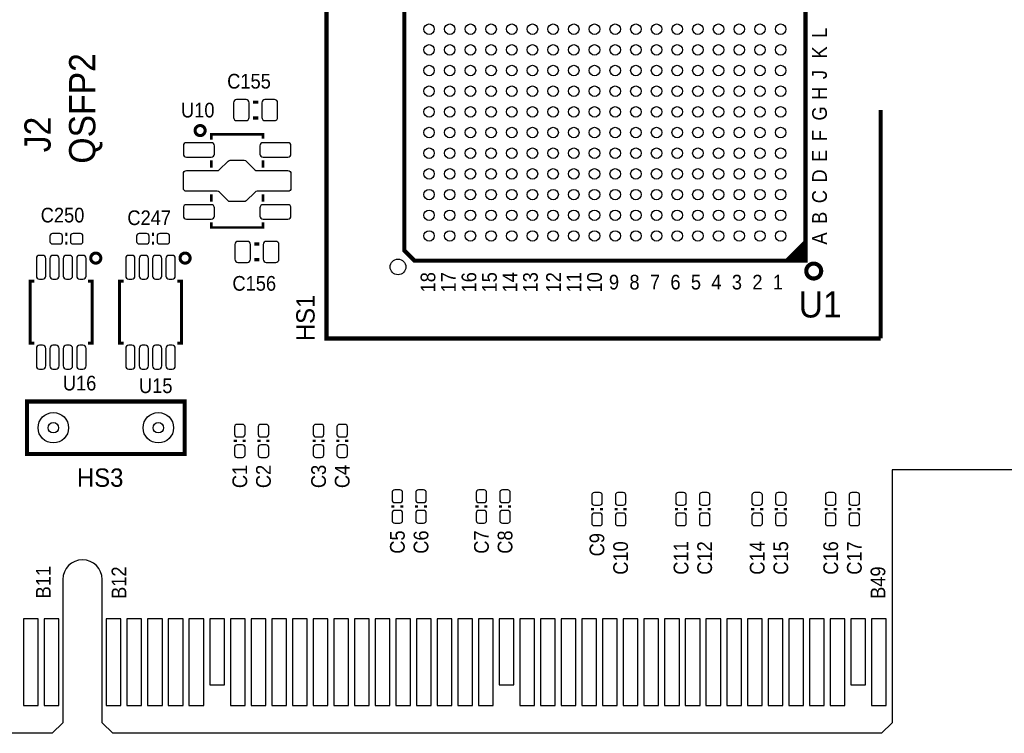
# Model space of a CAD drawing. Extents: x -0.34 to 5.98, y -1.92 to 2.35.
# Tile 2 of 5: x 1.84 to 3.71, y -0.37 to 0.99. Entities that reach past the tile are written whole.
import ezdxf
from ezdxf.enums import TextEntityAlignment as Align

# ---------------------------------------------------------------- set-up
doc = ezdxf.new("R2010")
doc.units = 0
for name, color, linetype in [('DESIGN_OUTLINE', 7, 'CONTINUOUS'), ('SILKSCREEN_TOP', 40, 'CONTINUOUS'), ('TOP', 103, 'CONTINUOUS')]:
    doc.layers.add(name, color=color, linetype=linetype)

msp = doc.modelspace()

# ---------------------------------------------------------------- linework, layer by layer
at = {"layer": 'DESIGN_OUTLINE'}
msp.add_lwpolyline([(-0.294, 2.345), (5.895, 2.345), (5.895, 0.135), (3.497, 0.135), (3.497, -0.347), (3.477, -0.367), (2.013, -0.367), (1.993, -0.347), (1.993, -0.074, 0.993884), (1.918, -0.074), (1.918, -0.347), (1.898, -0.367), (1.497, -0.367)], format="xyb", dxfattribs=at)
at = {"layer": 'SILKSCREEN_TOP'}
for points, const_width in [([(3.475, 1.1), (3.475, 1.445), (2.42, 1.445), (2.42, 0.385), (3.475, 0.385)], 0.008), ([(3.33189, 0.53311), (2.5878, 0.53311), (2.56811, 0.5528), (2.56811, 1.29689), (3.3122, 1.29689), (3.33189, 1.2772), (3.33189, 0.53311)], 0.00787), ([(2.28, 0.835), (2.29, 0.835)], 0.006), ([(2.28, 0.805), (2.29, 0.805)], 0.006), ([(3.475, 0.385), (3.475, 0.82)], 0.008), ([(2.29921, 0.76571), (2.29921, 0.77358), (2.20079, 0.77358), (2.20079, 0.76374)], 0.005), ([(2.20079, 0.72437), (2.20079, 0.71059)], 0.005), ([(2.29921, 0.72437), (2.29921, 0.71059)], 0.005), ([(2.20079, 0.65941), (2.20079, 0.64563)], 0.005), ([(2.29921, 0.65941), (2.29921, 0.64563)], 0.005), ([(2.29921, 0.60626), (2.29921, 0.59642), (2.20079, 0.59642), (2.20079, 0.60626)], 0.005), ([(1.923, 0.5835), (1.927, 0.5835)], 0.006), ([(2.088, 0.5835), (2.092, 0.5835)], 0.006), ([(1.923, 0.5665), (1.927, 0.5665)], 0.006), ([(2.088, 0.5665), (2.092, 0.5665)], 0.006), ([(2.2825, 0.565), (2.2925, 0.565)], 0.006), ([(3.29646, 0.53311), (3.33189, 0.56854)], 0.00787), ([(3.30433, 0.53311), (3.33189, 0.56067)], 0.00787), ([(3.3122, 0.53311), (3.33189, 0.5528)], 0.00787), ([(3.32008, 0.53311), (3.33189, 0.54492)], 0.00787), ([(2.2825, 0.535), (2.2925, 0.535)], 0.006), ([(1.86382, 0.37594), (1.85594, 0.37594), (1.85594, 0.49406), (1.86382, 0.49406)], 0.00591), ([(1.96618, 0.37594), (1.97406, 0.37594), (1.97406, 0.49406), (1.96618, 0.49406)], 0.00591), ([(2.03382, 0.37594), (2.02594, 0.37594), (2.02594, 0.49406), (2.03382, 0.49406)], 0.00591), ([(2.13618, 0.37594), (2.14406, 0.37594), (2.14406, 0.49406), (2.13618, 0.49406)], 0.00591), ([(2.15, 0.265), (2.15, 0.165), (1.85, 0.165), (1.85, 0.265), (2.15, 0.265)], 0.008), ([(1.85, 0.165), (1.85, 0.265), (2.15, 0.265), (2.15, 0.165), (1.85, 0.165)], 0.008), ([(2.2465, 0.192), (2.2465, 0.188)], 0.006), ([(2.2635, 0.192), (2.2635, 0.188)], 0.006), ([(2.2915, 0.192), (2.2915, 0.188)], 0.006), ([(2.3085, 0.192), (2.3085, 0.188)], 0.006), ([(2.3965, 0.192), (2.3965, 0.188)], 0.006), ([(2.4135, 0.192), (2.4135, 0.188)], 0.006), ([(2.4415, 0.192), (2.4415, 0.188)], 0.006), ([(2.4585, 0.192), (2.4585, 0.188)], 0.006), ([(2.5465, 0.067), (2.5465, 0.063)], 0.006), ([(2.5635, 0.067), (2.5635, 0.063)], 0.006), ([(2.5915, 0.067), (2.5915, 0.063)], 0.006), ([(2.6085, 0.067), (2.6085, 0.063)], 0.006), ([(2.7065, 0.067), (2.7065, 0.063)], 0.006), ([(2.7235, 0.067), (2.7235, 0.063)], 0.006), ([(2.7515, 0.067), (2.7515, 0.063)], 0.006), ([(2.7685, 0.067), (2.7685, 0.063)], 0.006), ([(2.9265, 0.062), (2.9265, 0.058)], 0.006), ([(2.9435, 0.062), (2.9435, 0.058)], 0.006), ([(2.9715, 0.062), (2.9715, 0.058)], 0.006), ([(2.9885, 0.062), (2.9885, 0.058)], 0.006), ([(3.0865, 0.062), (3.0865, 0.058)], 0.006), ([(3.1035, 0.062), (3.1035, 0.058)], 0.006), ([(3.1315, 0.062), (3.1315, 0.058)], 0.006), ([(3.1485, 0.062), (3.1485, 0.058)], 0.006), ([(3.2315, 0.062), (3.2315, 0.058)], 0.006), ([(3.2485, 0.062), (3.2485, 0.058)], 0.006), ([(3.2765, 0.062), (3.2765, 0.058)], 0.006), ([(3.2935, 0.062), (3.2935, 0.058)], 0.006), ([(3.3715, 0.062), (3.3715, 0.058)], 0.006), ([(3.3885, 0.062), (3.3885, 0.058)], 0.006), ([(3.4165, 0.062), (3.4165, 0.058)], 0.006), ([(3.4335, 0.062), (3.4335, 0.058)], 0.006)]:
    msp.add_lwpolyline(points, dxfattribs=dict(at, const_width=const_width))
for points, const_width in [([(2.18904, 0.78107, 1.000103), (2.16991, 0.78106, 0.999897), (2.18904, 0.78107)], 0.00591), ([(1.99043, 0.53811, 0.999942), (1.9713, 0.53811, 1.000058), (1.99043, 0.53811)], 0.00591), ([(2.16043, 0.53811, 0.999942), (2.1413, 0.53811, 1.000058), (2.16043, 0.53811)], 0.00591), ([(3.36183, 0.51342, 1.000161), (3.33345, 0.51342, 0.999839), (3.36183, 0.51342)], 0.00787)]:
    msp.add_lwpolyline(points, format="xyb", dxfattribs=dict(at, const_width=const_width))
at = {"layer": 'TOP'}
for points in [[(2.249, 0.8), (2.267, 0.8, 0.414214), (2.273, 0.806), (2.273, 0.834, 0.414214), (2.267, 0.84), (2.249, 0.84, 0.414214), (2.243, 0.834), (2.243, 0.806, 0.414214)], [(2.303, 0.8), (2.321, 0.8, 0.414214), (2.327, 0.806), (2.327, 0.834, 0.414214), (2.321, 0.84), (2.303, 0.84, 0.414214), (2.297, 0.834), (2.297, 0.806, 0.414214)], [(2.14764, 0.75193), (2.14764, 0.73619, 0.414562), (2.15355, 0.73028), (2.20079, 0.73028, 0.414562), (2.2067, 0.73619), (2.2067, 0.75193, 0.414562), (2.20079, 0.75784), (2.15355, 0.75784, 0.414562)], [(2.2933, 0.75193), (2.2933, 0.73619, 0.414562), (2.29921, 0.73028), (2.34645, 0.73028, 0.414562), (2.35236, 0.73619), (2.35236, 0.75193, 0.414562), (2.34645, 0.75784), (2.29921, 0.75784, 0.414562)], [(2.15354, 0.70469), (2.2128, 0.70469, 0.18087), (2.21604, 0.70616), (2.23271, 0.72283, -0.185778), (2.23671, 0.72437), (2.26329, 0.72437, -0.185721), (2.26772, 0.7224), (2.28396, 0.70616, 0.180995), (2.28789, 0.70469), (2.34646, 0.70469, -0.414072), (2.35236, 0.69878), (2.35236, 0.67122, -0.414072), (2.34646, 0.66531), (2.28789, 0.66531, 0.185555), (2.28346, 0.66335), (2.26722, 0.64711, -0.181153), (2.26329, 0.64563), (2.23671, 0.64563, -0.185721), (2.23228, 0.6476), (2.21611, 0.66378, 0.185611), (2.21211, 0.66531), (2.15305, 0.66531, -0.388967), (2.14764, 0.67122), (2.14764, 0.69878, -0.414072)], [(2.14764, 0.63381), (2.14764, 0.61807, 0.414562), (2.15355, 0.61216), (2.20079, 0.61216, 0.414562), (2.2067, 0.61807), (2.2067, 0.63381, 0.414562), (2.20079, 0.63972), (2.15355, 0.63972, 0.414562)], [(2.2933, 0.63381), (2.2933, 0.61807, 0.414562), (2.29921, 0.61216), (2.34645, 0.61216, 0.414562), (2.35236, 0.61807), (2.35236, 0.63381, 0.414562), (2.34645, 0.63972), (2.29921, 0.63972, 0.414562)], [(1.8985, 0.565), (1.9125, 0.565, 0.414214), (1.9175, 0.57), (1.9175, 0.58, 0.414214), (1.9125, 0.585), (1.8985, 0.585, 0.414214), (1.8935, 0.58), (1.8935, 0.57, 0.414214)], [(1.9375, 0.565), (1.9515, 0.565, 0.414214), (1.9565, 0.57), (1.9565, 0.58, 0.414214), (1.9515, 0.585), (1.9375, 0.585, 0.414214), (1.9325, 0.58), (1.9325, 0.57, 0.414214)], [(2.0635, 0.565), (2.0775, 0.565, 0.414214), (2.0825, 0.57), (2.0825, 0.58, 0.414214), (2.0775, 0.585), (2.0635, 0.585, 0.414214), (2.0585, 0.58), (2.0585, 0.57, 0.414214)], [(2.1025, 0.565), (2.1165, 0.565, 0.414214), (2.1215, 0.57), (2.1215, 0.58, 0.414214), (2.1165, 0.585), (2.1025, 0.585, 0.414214), (2.0975, 0.58), (2.0975, 0.57, 0.414214)], [(2.2515, 0.53), (2.2695, 0.53, 0.414214), (2.2755, 0.536), (2.2755, 0.564, 0.414214), (2.2695, 0.57), (2.2515, 0.57, 0.414214), (2.2455, 0.564), (2.2455, 0.536, 0.414214)], [(2.3055, 0.53), (2.3235, 0.53, 0.414214), (2.3295, 0.536), (2.3295, 0.564, 0.414214), (2.3235, 0.57), (2.3055, 0.57, 0.414214), (2.2995, 0.564), (2.2995, 0.536, 0.414214)], [(1.87956, 0.54327), (1.87366, 0.54327, 0.414529), (1.86775, 0.53736), (1.86775, 0.5039, 0.414529), (1.87366, 0.49799), (1.87956, 0.49799, 0.414529), (1.88547, 0.5039), (1.88547, 0.53736, 0.414529)], [(1.90515, 0.54327), (1.89925, 0.54327, 0.414529), (1.89334, 0.53736), (1.89334, 0.5039, 0.414529), (1.89925, 0.49799), (1.90515, 0.49799, 0.414529), (1.91106, 0.5039), (1.91106, 0.53736, 0.414529)], [(1.93075, 0.54327), (1.92485, 0.54327, 0.414529), (1.91894, 0.53736), (1.91894, 0.5039, 0.414529), (1.92485, 0.49799), (1.93075, 0.49799, 0.414529), (1.93666, 0.5039), (1.93666, 0.53736, 0.414529)], [(1.95634, 0.54327), (1.95044, 0.54327, 0.414529), (1.94453, 0.53736), (1.94453, 0.5039, 0.414529), (1.95044, 0.49799), (1.95634, 0.49799, 0.414529), (1.96225, 0.5039), (1.96225, 0.53736, 0.414529)], [(2.04956, 0.54327), (2.04366, 0.54327, 0.414529), (2.03775, 0.53736), (2.03775, 0.5039, 0.414529), (2.04366, 0.49799), (2.04956, 0.49799, 0.414529), (2.05547, 0.5039), (2.05547, 0.53736, 0.414529)], [(2.07515, 0.54327), (2.06925, 0.54327, 0.414529), (2.06334, 0.53736), (2.06334, 0.5039, 0.414529), (2.06925, 0.49799), (2.07515, 0.49799, 0.414529), (2.08106, 0.5039), (2.08106, 0.53736, 0.414529)], [(2.10075, 0.54327), (2.09485, 0.54327, 0.414529), (2.08894, 0.53736), (2.08894, 0.5039, 0.414529), (2.09485, 0.49799), (2.10075, 0.49799, 0.414529), (2.10666, 0.5039), (2.10666, 0.53736, 0.414529)], [(2.12634, 0.54327), (2.12044, 0.54327, 0.414529), (2.11453, 0.53736), (2.11453, 0.5039, 0.414529), (2.12044, 0.49799), (2.12634, 0.49799, 0.414529), (2.13225, 0.5039), (2.13225, 0.53736, 0.414529)], [(1.87956, 0.37201), (1.87366, 0.37201, 0.414529), (1.86775, 0.3661), (1.86775, 0.33264, 0.414529), (1.87366, 0.32673), (1.87956, 0.32673, 0.414529), (1.88547, 0.33264), (1.88547, 0.3661, 0.414529)], [(1.90515, 0.37201), (1.89925, 0.37201, 0.414529), (1.89334, 0.3661), (1.89334, 0.33264, 0.414529), (1.89925, 0.32673), (1.90515, 0.32673, 0.414529), (1.91106, 0.33264), (1.91106, 0.3661, 0.414529)], [(1.93075, 0.37201), (1.92485, 0.37201, 0.414529), (1.91894, 0.3661), (1.91894, 0.33264, 0.414529), (1.92485, 0.32673), (1.93075, 0.32673, 0.414529), (1.93666, 0.33264), (1.93666, 0.3661, 0.414529)], [(1.95634, 0.37201), (1.95044, 0.37201, 0.414529), (1.94453, 0.3661), (1.94453, 0.33264, 0.414529), (1.95044, 0.32673), (1.95634, 0.32673, 0.414529), (1.96225, 0.33264), (1.96225, 0.3661, 0.414529)], [(2.04956, 0.37201), (2.04366, 0.37201, 0.414529), (2.03775, 0.3661), (2.03775, 0.33264, 0.414529), (2.04366, 0.32673), (2.04956, 0.32673, 0.414529), (2.05547, 0.33264), (2.05547, 0.3661, 0.414529)], [(2.07515, 0.37201), (2.06925, 0.37201, 0.414529), (2.06334, 0.3661), (2.06334, 0.33264, 0.414529), (2.06925, 0.32673), (2.07515, 0.32673, 0.414529), (2.08106, 0.33264), (2.08106, 0.3661, 0.414529)], [(2.10075, 0.37201), (2.09485, 0.37201, 0.414529), (2.08894, 0.3661), (2.08894, 0.33264, 0.414529), (2.09485, 0.32673), (2.10075, 0.32673, 0.414529), (2.10666, 0.33264), (2.10666, 0.3661, 0.414529)], [(2.12634, 0.37201), (2.12044, 0.37201, 0.414529), (2.11453, 0.3661), (2.11453, 0.33264, 0.414529), (2.12044, 0.32673), (2.12634, 0.32673, 0.414529), (2.13225, 0.33264), (2.13225, 0.3661, 0.414529)], [(2.245, 0.2165), (2.245, 0.2025, 0.414214), (2.25, 0.1975), (2.26, 0.1975, 0.414214), (2.265, 0.2025), (2.265, 0.2165, 0.414214), (2.26, 0.2215), (2.25, 0.2215, 0.414214)], [(2.29, 0.2165), (2.29, 0.2025, 0.414214), (2.295, 0.1975), (2.305, 0.1975, 0.414214), (2.31, 0.2025), (2.31, 0.2165, 0.414214), (2.305, 0.2215), (2.295, 0.2215, 0.414214)], [(2.395, 0.2165), (2.395, 0.2025, 0.414214), (2.4, 0.1975), (2.41, 0.1975, 0.414214), (2.415, 0.2025), (2.415, 0.2165, 0.414214), (2.41, 0.2215), (2.4, 0.2215, 0.414214)], [(2.44, 0.2165), (2.44, 0.2025, 0.414214), (2.445, 0.1975), (2.455, 0.1975, 0.414214), (2.46, 0.2025), (2.46, 0.2165, 0.414214), (2.455, 0.2215), (2.445, 0.2215, 0.414214)], [(2.245, 0.1775), (2.245, 0.1635, 0.414214), (2.25, 0.1585), (2.26, 0.1585, 0.414214), (2.265, 0.1635), (2.265, 0.1775, 0.414214), (2.26, 0.1825), (2.25, 0.1825, 0.414214)], [(2.29, 0.1775), (2.29, 0.1635, 0.414214), (2.295, 0.1585), (2.305, 0.1585, 0.414214), (2.31, 0.1635), (2.31, 0.1775, 0.414214), (2.305, 0.1825), (2.295, 0.1825, 0.414214)], [(2.395, 0.1775), (2.395, 0.1635, 0.414214), (2.4, 0.1585), (2.41, 0.1585, 0.414214), (2.415, 0.1635), (2.415, 0.1775, 0.414214), (2.41, 0.1825), (2.4, 0.1825, 0.414214)], [(2.44, 0.1775), (2.44, 0.1635, 0.414214), (2.445, 0.1585), (2.455, 0.1585, 0.414214), (2.46, 0.1635), (2.46, 0.1775, 0.414214), (2.455, 0.1825), (2.445, 0.1825, 0.414214)], [(2.545, 0.0915), (2.545, 0.0775, 0.414214), (2.55, 0.0725), (2.56, 0.0725, 0.414214), (2.565, 0.0775), (2.565, 0.0915, 0.414214), (2.56, 0.0965), (2.55, 0.0965, 0.414214)], [(2.59, 0.0915), (2.59, 0.0775, 0.414214), (2.595, 0.0725), (2.605, 0.0725, 0.414214), (2.61, 0.0775), (2.61, 0.0915, 0.414214), (2.605, 0.0965), (2.595, 0.0965, 0.414214)], [(2.705, 0.0915), (2.705, 0.0775, 0.414214), (2.71, 0.0725), (2.72, 0.0725, 0.414214), (2.725, 0.0775), (2.725, 0.0915, 0.414214), (2.72, 0.0965), (2.71, 0.0965, 0.414214)], [(2.75, 0.0915), (2.75, 0.0775, 0.414214), (2.755, 0.0725), (2.765, 0.0725, 0.414214), (2.77, 0.0775), (2.77, 0.0915, 0.414214), (2.765, 0.0965), (2.755, 0.0965, 0.414214)], [(2.925, 0.0865), (2.925, 0.0725, 0.414214), (2.93, 0.0675), (2.94, 0.0675, 0.414214), (2.945, 0.0725), (2.945, 0.0865, 0.414214), (2.94, 0.0915), (2.93, 0.0915, 0.414214)], [(2.97, 0.0865), (2.97, 0.0725, 0.414214), (2.975, 0.0675), (2.985, 0.0675, 0.414214), (2.99, 0.0725), (2.99, 0.0865, 0.414214), (2.985, 0.0915), (2.975, 0.0915, 0.414214)], [(3.085, 0.0865), (3.085, 0.0725, 0.414214), (3.09, 0.0675), (3.1, 0.0675, 0.414214), (3.105, 0.0725), (3.105, 0.0865, 0.414214), (3.1, 0.0915), (3.09, 0.0915, 0.414214)], [(3.13, 0.0865), (3.13, 0.0725, 0.414214), (3.135, 0.0675), (3.145, 0.0675, 0.414214), (3.15, 0.0725), (3.15, 0.0865, 0.414214), (3.145, 0.0915), (3.135, 0.0915, 0.414214)], [(3.23, 0.0865), (3.23, 0.0725, 0.414214), (3.235, 0.0675), (3.245, 0.0675, 0.414214), (3.25, 0.0725), (3.25, 0.0865, 0.414214), (3.245, 0.0915), (3.235, 0.0915, 0.414214)], [(3.275, 0.0865), (3.275, 0.0725, 0.414214), (3.28, 0.0675), (3.29, 0.0675, 0.414214), (3.295, 0.0725), (3.295, 0.0865, 0.414214), (3.29, 0.0915), (3.28, 0.0915, 0.414214)], [(3.37, 0.0865), (3.37, 0.0725, 0.414214), (3.375, 0.0675), (3.385, 0.0675, 0.414214), (3.39, 0.0725), (3.39, 0.0865, 0.414214), (3.385, 0.0915), (3.375, 0.0915, 0.414214)], [(3.415, 0.0865), (3.415, 0.0725, 0.414214), (3.42, 0.0675), (3.43, 0.0675, 0.414214), (3.435, 0.0725), (3.435, 0.0865, 0.414214), (3.43, 0.0915), (3.42, 0.0915, 0.414214)], [(2.545, 0.0525), (2.545, 0.0385, 0.414214), (2.55, 0.0335), (2.56, 0.0335, 0.414214), (2.565, 0.0385), (2.565, 0.0525, 0.414214), (2.56, 0.0575), (2.55, 0.0575, 0.414214)], [(2.59, 0.0525), (2.59, 0.0385, 0.414214), (2.595, 0.0335), (2.605, 0.0335, 0.414214), (2.61, 0.0385), (2.61, 0.0525, 0.414214), (2.605, 0.0575), (2.595, 0.0575, 0.414214)], [(2.705, 0.0525), (2.705, 0.0385, 0.414214), (2.71, 0.0335), (2.72, 0.0335, 0.414214), (2.725, 0.0385), (2.725, 0.0525, 0.414214), (2.72, 0.0575), (2.71, 0.0575, 0.414214)], [(2.75, 0.0525), (2.75, 0.0385, 0.414214), (2.755, 0.0335), (2.765, 0.0335, 0.414214), (2.77, 0.0385), (2.77, 0.0525, 0.414214), (2.765, 0.0575), (2.755, 0.0575, 0.414214)], [(2.925, 0.0475), (2.925, 0.0335, 0.414214), (2.93, 0.0285), (2.94, 0.0285, 0.414214), (2.945, 0.0335), (2.945, 0.0475, 0.414214), (2.94, 0.0525), (2.93, 0.0525, 0.414214)], [(2.97, 0.0475), (2.97, 0.0335, 0.414214), (2.975, 0.0285), (2.985, 0.0285, 0.414214), (2.99, 0.0335), (2.99, 0.0475, 0.414214), (2.985, 0.0525), (2.975, 0.0525, 0.414214)], [(3.085, 0.0475), (3.085, 0.0335, 0.414214), (3.09, 0.0285), (3.1, 0.0285, 0.414214), (3.105, 0.0335), (3.105, 0.0475, 0.414214), (3.1, 0.0525), (3.09, 0.0525, 0.414214)], [(3.13, 0.0475), (3.13, 0.0335, 0.414214), (3.135, 0.0285), (3.145, 0.0285, 0.414214), (3.15, 0.0335), (3.15, 0.0475, 0.414214), (3.145, 0.0525), (3.135, 0.0525, 0.414214)], [(3.23, 0.0475), (3.23, 0.0335, 0.414214), (3.235, 0.0285), (3.245, 0.0285, 0.414214), (3.25, 0.0335), (3.25, 0.0475, 0.414214), (3.245, 0.0525), (3.235, 0.0525, 0.414214)], [(3.275, 0.0475), (3.275, 0.0335, 0.414214), (3.28, 0.0285), (3.29, 0.0285, 0.414214), (3.295, 0.0335), (3.295, 0.0475, 0.414214), (3.29, 0.0525), (3.28, 0.0525, 0.414214)], [(3.37, 0.0475), (3.37, 0.0335, 0.414214), (3.375, 0.0285), (3.385, 0.0285, 0.414214), (3.39, 0.0335), (3.39, 0.0475, 0.414214), (3.385, 0.0525), (3.375, 0.0525, 0.414214)], [(3.415, 0.0475), (3.415, 0.0335, 0.414214), (3.42, 0.0285), (3.43, 0.0285, 0.414214), (3.435, 0.0335), (3.435, 0.0475, 0.414214), (3.43, 0.0525), (3.42, 0.0525, 0.414214)]]:
    msp.add_lwpolyline(points, format="xyb", close=True, dxfattribs=at)
for points in [[(1.87135, -0.31392), (1.87135, -0.14892), (1.84335, -0.14892), (1.84335, -0.31392)], [(1.91072, -0.31392), (1.91072, -0.14892), (1.88272, -0.14892), (1.88272, -0.31392)], [(2.02883, -0.31392), (2.02883, -0.14892), (2.00083, -0.14892), (2.00083, -0.31392)], [(2.0682, -0.31392), (2.0682, -0.14892), (2.0402, -0.14892), (2.0402, -0.31392)], [(2.10757, -0.31392), (2.10757, -0.14892), (2.07957, -0.14892), (2.07957, -0.31392)], [(2.14694, -0.31392), (2.14694, -0.14892), (2.11894, -0.14892), (2.11894, -0.31392)], [(2.18631, -0.31392), (2.18631, -0.14892), (2.15831, -0.14892), (2.15831, -0.31392)], [(2.22568, -0.27492), (2.22568, -0.14892), (2.19768, -0.14892), (2.19768, -0.27492)], [(2.26505, -0.31392), (2.26505, -0.14892), (2.23705, -0.14892), (2.23705, -0.31392)], [(2.30442, -0.31392), (2.30442, -0.14892), (2.27642, -0.14892), (2.27642, -0.31392)], [(2.34379, -0.31392), (2.34379, -0.14892), (2.31579, -0.14892), (2.31579, -0.31392)], [(2.38316, -0.31392), (2.38316, -0.14892), (2.35516, -0.14892), (2.35516, -0.31392)], [(2.42253, -0.31392), (2.42253, -0.14892), (2.39453, -0.14892), (2.39453, -0.31392)], [(2.4619, -0.31392), (2.4619, -0.14892), (2.4339, -0.14892), (2.4339, -0.31392)], [(2.50127, -0.31392), (2.50127, -0.14892), (2.47327, -0.14892), (2.47327, -0.31392)], [(2.54064, -0.31392), (2.54064, -0.14892), (2.51264, -0.14892), (2.51264, -0.31392)], [(2.58001, -0.31392), (2.58001, -0.14892), (2.55201, -0.14892), (2.55201, -0.31392)], [(2.61938, -0.31392), (2.61938, -0.14892), (2.59138, -0.14892), (2.59138, -0.31392)], [(2.65875, -0.31392), (2.65875, -0.14892), (2.63075, -0.14892), (2.63075, -0.31392)], [(2.69812, -0.31392), (2.69812, -0.14892), (2.67012, -0.14892), (2.67012, -0.31392)], [(2.73749, -0.31392), (2.73749, -0.14892), (2.70949, -0.14892), (2.70949, -0.31392)], [(2.77686, -0.27492), (2.77686, -0.14892), (2.74886, -0.14892), (2.74886, -0.27492)], [(2.81623, -0.31392), (2.81623, -0.14892), (2.78823, -0.14892), (2.78823, -0.31392)], [(2.8556, -0.31392), (2.8556, -0.14892), (2.8276, -0.14892), (2.8276, -0.31392)], [(2.89497, -0.31392), (2.89497, -0.14892), (2.86697, -0.14892), (2.86697, -0.31392)], [(2.93434, -0.31392), (2.93434, -0.14892), (2.90634, -0.14892), (2.90634, -0.31392)], [(2.97371, -0.31392), (2.97371, -0.14892), (2.94571, -0.14892), (2.94571, -0.31392)], [(3.01308, -0.31392), (3.01308, -0.14892), (2.98508, -0.14892), (2.98508, -0.31392)], [(3.05245, -0.31392), (3.05245, -0.14892), (3.02445, -0.14892), (3.02445, -0.31392)], [(3.09182, -0.31392), (3.09182, -0.14892), (3.06382, -0.14892), (3.06382, -0.31392)], [(3.13119, -0.31392), (3.13119, -0.14892), (3.10319, -0.14892), (3.10319, -0.31392)], [(3.17056, -0.31392), (3.17056, -0.14892), (3.14256, -0.14892), (3.14256, -0.31392)], [(3.20993, -0.31392), (3.20993, -0.14892), (3.18193, -0.14892), (3.18193, -0.31392)], [(3.2493, -0.31392), (3.2493, -0.14892), (3.2213, -0.14892), (3.2213, -0.31392)], [(3.28867, -0.31392), (3.28867, -0.14892), (3.26067, -0.14892), (3.26067, -0.31392)], [(3.32804, -0.31392), (3.32804, -0.14892), (3.30004, -0.14892), (3.30004, -0.31392)], [(3.36741, -0.31392), (3.36741, -0.14892), (3.33941, -0.14892), (3.33941, -0.31392)], [(3.40678, -0.31392), (3.40678, -0.14892), (3.37878, -0.14892), (3.37878, -0.31392)], [(3.44615, -0.27492), (3.44615, -0.14892), (3.41815, -0.14892), (3.41815, -0.27492)], [(3.48552, -0.31392), (3.48552, -0.14892), (3.45752, -0.14892), (3.45752, -0.31392)]]:
    msp.add_lwpolyline(points, close=True, dxfattribs=at)
for centre, radius in [((2.61535, 0.97406), 0.01), ((2.65472, 0.97406), 0.01), ((2.69409, 0.97406), 0.01), ((2.73346, 0.97406), 0.01), ((2.77283, 0.97406), 0.01), ((2.8122, 0.97406), 0.01), ((2.85157, 0.97406), 0.01), ((2.89094, 0.97406), 0.01), ((2.93031, 0.97406), 0.01), ((2.96969, 0.97406), 0.01), ((3.00906, 0.97406), 0.01), ((3.04843, 0.97406), 0.01), ((3.0878, 0.97406), 0.01), ((3.12717, 0.97406), 0.01), ((3.16654, 0.97406), 0.01), ((3.20591, 0.97406), 0.01), ((3.24528, 0.97406), 0.01), ((3.28465, 0.97406), 0.01), ((2.61535, 0.93469), 0.01), ((2.65472, 0.93469), 0.01), ((2.69409, 0.93469), 0.01), ((2.73346, 0.93469), 0.01), ((2.77283, 0.93469), 0.01), ((2.8122, 0.93469), 0.01), ((2.85157, 0.93469), 0.01), ((2.89094, 0.93469), 0.01), ((2.93031, 0.93469), 0.01), ((2.96969, 0.93469), 0.01), ((3.00906, 0.93469), 0.01), ((3.04843, 0.93469), 0.01), ((3.0878, 0.93469), 0.01), ((3.12717, 0.93469), 0.01), ((3.16654, 0.93469), 0.01), ((3.20591, 0.93469), 0.01), ((3.24528, 0.93469), 0.01), ((3.28465, 0.93469), 0.01), ((2.61535, 0.89531), 0.01), ((2.65472, 0.89531), 0.01), ((2.69409, 0.89531), 0.01), ((2.73346, 0.89531), 0.01), ((2.77283, 0.89531), 0.01), ((2.8122, 0.89531), 0.01), ((2.85157, 0.89531), 0.01), ((2.89094, 0.89531), 0.01), ((2.93031, 0.89531), 0.01), ((2.96969, 0.89531), 0.01), ((3.00906, 0.89531), 0.01), ((3.04843, 0.89531), 0.01), ((3.0878, 0.89531), 0.01), ((3.12717, 0.89531), 0.01), ((3.16654, 0.89531), 0.01), ((3.20591, 0.89531), 0.01), ((3.24528, 0.89531), 0.01), ((3.28465, 0.89531), 0.01), ((2.61535, 0.85594), 0.01), ((2.65472, 0.85594), 0.01), ((2.69409, 0.85594), 0.01), ((2.73346, 0.85594), 0.01), ((2.77283, 0.85594), 0.01), ((2.8122, 0.85594), 0.01), ((2.85157, 0.85594), 0.01), ((2.89094, 0.85594), 0.01), ((2.93031, 0.85594), 0.01), ((2.96969, 0.85594), 0.01), ((3.00906, 0.85594), 0.01), ((3.04843, 0.85594), 0.01), ((3.0878, 0.85594), 0.01), ((3.12717, 0.85594), 0.01), ((3.16654, 0.85594), 0.01), ((3.20591, 0.85594), 0.01), ((3.24528, 0.85594), 0.01), ((3.28465, 0.85594), 0.01), ((2.61535, 0.81657), 0.01), ((2.65472, 0.81657), 0.01), ((2.69409, 0.81657), 0.01), ((2.73346, 0.81657), 0.01), ((2.77283, 0.81657), 0.01), ((2.8122, 0.81657), 0.01), ((2.85157, 0.81657), 0.01), ((2.89094, 0.81657), 0.01), ((2.93031, 0.81657), 0.01), ((2.96969, 0.81657), 0.01), ((3.00906, 0.81657), 0.01), ((3.04843, 0.81657), 0.01), ((3.0878, 0.81657), 0.01), ((3.12717, 0.81657), 0.01), ((3.16654, 0.81657), 0.01), ((3.20591, 0.81657), 0.01), ((3.24528, 0.81657), 0.01), ((3.28465, 0.81657), 0.01), ((2.61535, 0.7772), 0.01), ((2.65472, 0.7772), 0.01), ((2.69409, 0.7772), 0.01), ((2.73346, 0.7772), 0.01), ((2.77283, 0.7772), 0.01), ((2.8122, 0.7772), 0.01), ((2.85157, 0.7772), 0.01), ((2.89094, 0.7772), 0.01), ((2.93031, 0.7772), 0.01), ((2.96969, 0.7772), 0.01), ((3.00906, 0.7772), 0.01), ((3.04843, 0.7772), 0.01), ((3.0878, 0.7772), 0.01), ((3.12717, 0.7772), 0.01), ((3.16654, 0.7772), 0.01), ((3.20591, 0.7772), 0.01), ((3.24528, 0.7772), 0.01), ((3.28465, 0.7772), 0.01), ((2.61535, 0.73783), 0.01), ((2.65472, 0.73783), 0.01), ((2.69409, 0.73783), 0.01), ((2.73346, 0.73783), 0.01), ((2.77283, 0.73783), 0.01), ((2.8122, 0.73783), 0.01), ((2.85157, 0.73783), 0.01), ((2.89094, 0.73783), 0.01), ((2.93031, 0.73783), 0.01), ((2.96969, 0.73783), 0.01), ((3.00906, 0.73783), 0.01), ((3.04843, 0.73783), 0.01), ((3.0878, 0.73783), 0.01), ((3.12717, 0.73783), 0.01), ((3.16654, 0.73783), 0.01), ((3.20591, 0.73783), 0.01), ((3.24528, 0.73783), 0.01), ((3.28465, 0.73783), 0.01), ((2.61535, 0.69846), 0.01), ((2.65472, 0.69846), 0.01), ((2.69409, 0.69846), 0.01), ((2.73346, 0.69846), 0.01), ((2.77283, 0.69846), 0.01), ((2.8122, 0.69846), 0.01), ((2.85157, 0.69846), 0.01), ((2.89094, 0.69846), 0.01), ((2.93031, 0.69846), 0.01), ((2.96969, 0.69846), 0.01), ((3.00906, 0.69846), 0.01), ((3.04843, 0.69846), 0.01), ((3.0878, 0.69846), 0.01), ((3.12717, 0.69846), 0.01), ((3.16654, 0.69846), 0.01), ((3.20591, 0.69846), 0.01), ((3.24528, 0.69846), 0.01), ((3.28465, 0.69846), 0.01), ((2.61535, 0.65909), 0.01), ((2.65472, 0.65909), 0.01), ((2.69409, 0.65909), 0.01), ((2.73346, 0.65909), 0.01), ((2.77283, 0.65909), 0.01), ((2.8122, 0.65909), 0.01), ((2.85157, 0.65909), 0.01), ((2.89094, 0.65909), 0.01), ((2.93031, 0.65909), 0.01), ((2.96969, 0.65909), 0.01), ((3.00906, 0.65909), 0.01), ((3.04843, 0.65909), 0.01), ((3.0878, 0.65909), 0.01), ((3.12717, 0.65909), 0.01), ((3.16654, 0.65909), 0.01), ((3.20591, 0.65909), 0.01), ((3.24528, 0.65909), 0.01), ((3.28465, 0.65909), 0.01), ((2.61535, 0.61972), 0.01), ((2.65472, 0.61972), 0.01), ((2.69409, 0.61972), 0.01), ((2.73346, 0.61972), 0.01), ((2.77283, 0.61972), 0.01), ((2.8122, 0.61972), 0.01), ((2.85157, 0.61972), 0.01), ((2.89094, 0.61972), 0.01), ((2.93031, 0.61972), 0.01), ((2.96969, 0.61972), 0.01), ((3.00906, 0.61972), 0.01), ((3.04843, 0.61972), 0.01), ((3.0878, 0.61972), 0.01), ((3.12717, 0.61972), 0.01), ((3.16654, 0.61972), 0.01), ((3.20591, 0.61972), 0.01), ((3.24528, 0.61972), 0.01), ((3.28465, 0.61972), 0.01), ((2.61535, 0.58035), 0.01), ((2.65472, 0.58035), 0.01), ((2.69409, 0.58035), 0.01), ((2.73346, 0.58035), 0.01), ((2.77283, 0.58035), 0.01), ((2.8122, 0.58035), 0.01), ((2.85157, 0.58035), 0.01), ((2.89094, 0.58035), 0.01), ((2.93031, 0.58035), 0.01), ((2.96969, 0.58035), 0.01), ((3.00906, 0.58035), 0.01), ((3.04843, 0.58035), 0.01), ((3.0878, 0.58035), 0.01), ((3.12717, 0.58035), 0.01), ((3.16654, 0.58035), 0.01), ((3.20591, 0.58035), 0.01), ((3.24528, 0.58035), 0.01), ((3.28465, 0.58035), 0.01), ((2.5563, 0.5213), 0.015), ((1.9, 0.215), 0.029), ((2.1, 0.215), 0.029), ((1.9, 0.215), 0.01), ((2.1, 0.215), 0.01)]:
    msp.add_circle(centre, radius, dxfattribs=at)

# ---------------------------------------------------------------- texts
at = {"layer": 'SILKSCREEN_TOP'}
for s, height, width, p in [('L', 0.028, 0.928571, (3.37268, 0.95757)), ('K', 0.028, 0.928571, (3.37268, 0.9182)), ('QSFP2', 0.05, 0.96, (1.98, 0.718)), ('J', 0.028, 0.928571, (3.37268, 0.87883)), ('H', 0.028, 0.928571, (3.37268, 0.83946)), ('J2', 0.05, 0.96, (1.895, 0.73962)), ('G', 0.028, 0.928571, (3.37268, 0.80009)), ('F', 0.028, 0.928571, (3.37268, 0.76072)), ('E', 0.028, 0.928571, (3.37268, 0.72135)), ('D', 0.028, 0.928571, (3.37268, 0.68198)), ('C', 0.028, 0.928571, (3.37268, 0.64261)), ('B', 0.028, 0.928571, (3.37268, 0.60324)), ('A', 0.028, 0.928571, (3.37268, 0.56387)), ('18', 0.028, 0.928571, (2.62728, 0.47266)), ('17', 0.028, 0.928571, (2.66628, 0.47266)), ('16', 0.028, 0.928571, (2.70528, 0.47266)), ('15', 0.028, 0.928571, (2.74428, 0.47266)), ('14', 0.028, 0.928571, (2.78328, 0.47266)), ('13', 0.028, 0.928571, (2.82228, 0.47266)), ('12', 0.028, 0.928571, (2.86628, 0.47266)), ('11', 0.028, 0.928571, (2.90528, 0.47266)), ('10', 0.028, 0.928571, (2.94428, 0.47266)), ('HS1', 0.035, 0.971429, (2.3975, 0.38)), ('C1', 0.028, 0.928571, (2.269, 0.1)), ('C2', 0.028, 0.928571, (2.314, 0.1)), ('C3', 0.028, 0.928571, (2.419, 0.1)), ('C4', 0.028, 0.928571, (2.464, 0.1)), ('C5', 0.028, 0.928571, (2.569, -0.025)), ('C6', 0.028, 0.928571, (2.614, -0.025)), ('C7', 0.028, 0.928571, (2.729, -0.025)), ('C8', 0.028, 0.928571, (2.774, -0.025)), ('C9', 0.028, 0.928571, (2.949, -0.03)), ('C10', 0.028, 0.928571, (2.994, -0.065)), ('C11', 0.028, 0.928571, (3.109, -0.065)), ('C12', 0.028, 0.928571, (3.154, -0.065)), ('C14', 0.028, 0.928571, (3.254, -0.065)), ('C15', 0.028, 0.928571, (3.299, -0.065)), ('C16', 0.028, 0.928571, (3.394, -0.065)), ('C17', 0.028, 0.928571, (3.439, -0.065)), ('B11', 0.028, 0.928571, (1.895, -0.11)), ('B12', 0.028, 0.928571, (2.039, -0.111)), ('B49', 0.028, 0.928571, (3.484, -0.111))]:
    msp.add_text(s, height=height, rotation=90, dxfattribs=dict(at, width=width)).set_placement(p)
for s, height, width, p in [('C155', 0.028, 0.928571, (2.231, 0.861)), ('C250', 0.028, 0.928571, (1.876, 0.606)), ('C247', 0.028, 0.928571, (2.041, 0.601)), ('9', 0.028, 0.928571, (2.95778, 0.47832)), ('8', 0.028, 0.928571, (2.99678, 0.47832)), ('7', 0.028, 0.928571, (3.03578, 0.47832)), ('6', 0.028, 0.928571, (3.07478, 0.47832)), ('5', 0.028, 0.928571, (3.11378, 0.47832)), ('4', 0.028, 0.928571, (3.15278, 0.47832)), ('3', 0.028, 0.928571, (3.19178, 0.47832)), ('2', 0.028, 0.928571, (3.23078, 0.47832)), ('1', 0.028, 0.928571, (3.26978, 0.47832)), ('C156', 0.028, 0.928571, (2.241, 0.476)), ('U1', 0.05, 0.96, (3.319, 0.425)), ('HS3', 0.035, 0.971429, (1.945, 0.1025))]:
    msp.add_text(s, height=height, dxfattribs=dict(at, width=width)).set_placement(p)
at = {"layer": 'SILKSCREEN_TOP', "width": 0.928571}
for s, p in [('U10', (2.175, 0.806)), ('U16', (1.95, 0.286)), ('U15', (2.095, 0.281))]:
    msp.add_text(s, height=0.028, dxfattribs=at).set_placement(p, align=Align.CENTER)

doc.saveas('drawing.dxf')
